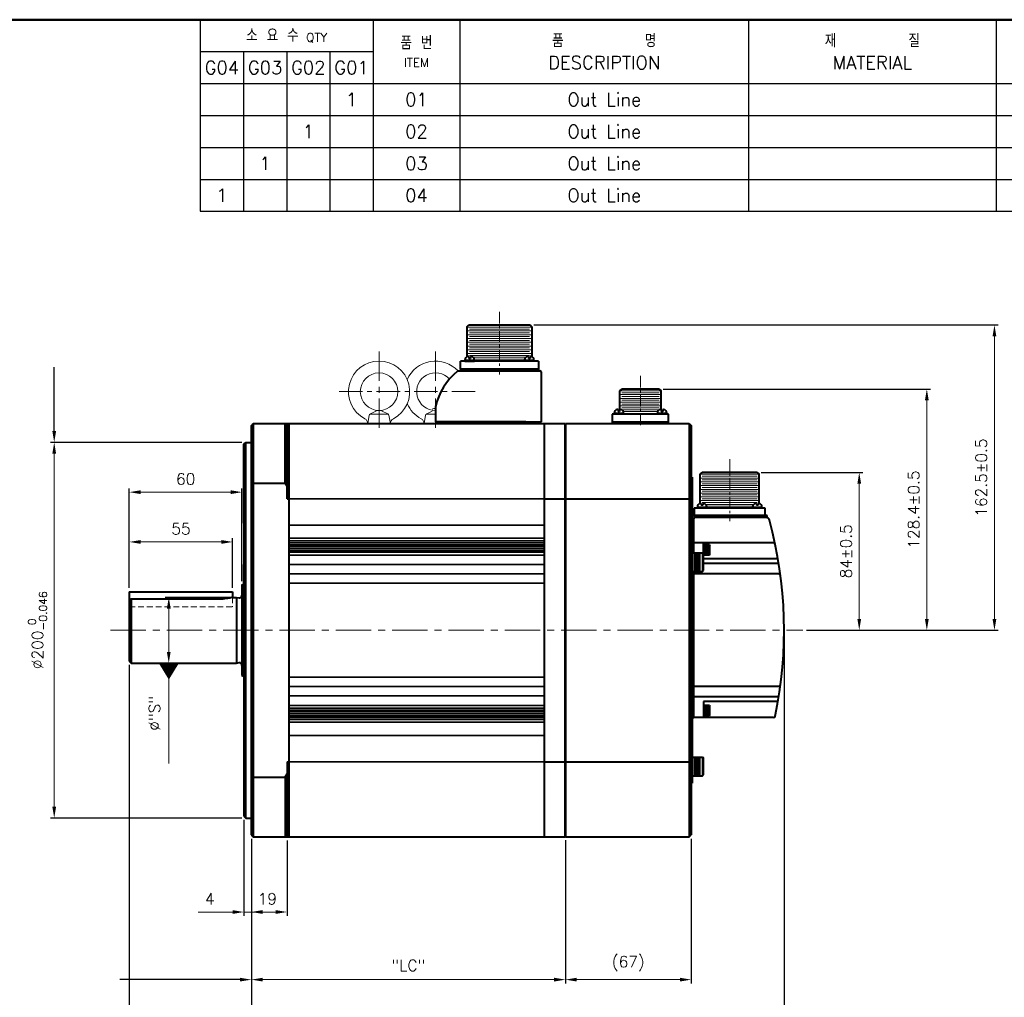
# Model space of a CAD drawing. Header units: inches. Extents: x 0 to 1188, y 0 to 840.
# Tile 3 of 4: x 397 to 921, y 320 to 840. Entities that reach past the tile are written whole.
import ezdxf
from ezdxf import colors
from ezdxf.entities.mleader import LeaderData, LeaderLine
from ezdxf.math import Vec2, Vec3

# ---------------------------------------------------------------- set-up
doc = ezdxf.new("R2010")
doc.units = ezdxf.units.IN
doc.header["$LTSCALE"] = 0.25
doc.linetypes.add('CENTER', pattern=[2, 1.25, -0.25, 0.25, -0.25])
doc.linetypes.add('HIDDEN', pattern=[0.375, 0.25, -0.125])
doc.layers.get('0').update_dxf_attribs({"lineweight": 35})
doc.styles.add('GSG1', font='romans.shx', dxfattribs={"bigfont": 'GSG1.shx'})
doc.dimstyles.new('도면 치수', dxfattribs={"dimscale": 0, "dimtxt": 6, "dimasz": 6, "dimexe": 2, "dimexo": 2, "dimgap": 4, "dimtad": 1, "dimdec": 8, "dimdsep": 46, "dimtxsty": 'GSG1', "dimcen": 0, "dimclrd": 3, "dimclre": 3, "dimclrt": 2, "dimadec": 5, "dimazin": 2, "dimtfac": 1, "dimtdec": 8, "dimtmove": 0, "dimatfit": 2, "dimfxl": 0, "dimtolj": 1, "dimtzin": 0, "dimlwd": 15, "dimarcsym": 0})

# ---------------------------------------------------------------- blocks, each defined once
blk = doc.blocks.new('*D2')
at = {"color": 3, "lineweight": -2, "ltscale": 0.5}
for p, q in [((516, 414), (516, 363)), ((520, 404), (520, 363))]:
    blk.add_line(p, q, dxfattribs=at)
at = {"color": 3, "lineweight": 15, "ltscale": 0.5}
for p, q in [((510, 365), (491.71, 365)), ((520, 365), (516, 365)), ((526, 365), (532, 365))]:
    blk.add_line(p, q, dxfattribs=at)
for points in [[(510, 366), (510, 364), (516, 365)], [(526, 366), (526, 364), (520, 365)]]:
    blk.add_solid(points, dxfattribs=at)
at = {"color": 2, "lineweight": 15, "ltscale": 0.5, "insert": (497.86, 372), "char_height": 6, "attachment_point": 5, "style": 'GSG1'}
blk.add_mtext('\\A1;4', dxfattribs=at)
blk = doc.blocks.new('*D3')
at = {"color": 3, "lineweight": -2, "ltscale": 0.5}
for p, q in [((520, 404), (520, 363)), ((539, 403), (539, 363))]:
    blk.add_line(p, q, dxfattribs=at)
at = {"color": 3, "lineweight": 15, "ltscale": 0.5}
blk.add_line((520, 365), (533, 365), dxfattribs=at)
blk.add_solid([(533, 366), (533, 364), (539, 365)], dxfattribs=at)
at = {"color": 2, "lineweight": 15, "ltscale": 0.5, "insert": (528.5, 372), "char_height": 6, "attachment_point": 5, "style": 'GSG1'}
blk.add_mtext('\\A1;19', dxfattribs=at)
blk = doc.blocks.new('_None')
blk = doc.blocks.new('*D4')
at = {"color": 3, "lineweight": -2, "ltscale": 0.5}
for p, q in [((520, 404), (520, 327)), ((687.2, 403.3), (687.2, 327))]:
    blk.add_line(p, q, dxfattribs=at)
at = {"color": 3, "lineweight": 15, "ltscale": 0.5}
blk.add_line((526, 329), (681.2, 329), dxfattribs=at)
for points in [[(526, 330), (526, 328), (520, 329)], [(681.2, 330), (681.2, 328), (687.2, 329)]]:
    blk.add_solid(points, dxfattribs=at)
at = {"color": 2, "lineweight": 15, "ltscale": 0.5, "insert": (603.6, 336.57), "char_height": 6, "attachment_point": 5, "style": 'GSG1'}
blk.add_mtext('\\A1;"LC"', dxfattribs=at)
blk = doc.blocks.new('*D5')
at = {"color": 3, "lineweight": -2, "ltscale": 0.5}
for p, q in [((803.7, 513), (803.7, 291)), ((520, 404), (520, 291))]:
    blk.add_line(p, q, dxfattribs=at)
at = {"color": 3, "lineweight": 15, "ltscale": 0.5}
blk.add_line((526, 293), (797.7, 293), dxfattribs=at)
for points in [[(526, 294), (526, 292), (520, 293)], [(797.7, 294), (797.7, 292), (803.7, 293)]]:
    blk.add_solid(points, dxfattribs=at)
at = {"color": 2, "lineweight": 15, "ltscale": 0.5, "insert": (661.85, 300.57), "char_height": 6, "attachment_point": 5, "style": 'GSG1'}
blk.add_mtext('\\A1;"LM"%%P0.5', dxfattribs=at)
blk = doc.blocks.new('*D6')
at = {"color": 3, "lineweight": -2, "ltscale": 0.5}
for p, q in [((803.7, 513), (803.7, 255)), ((455, 496.5), (455, 255))]:
    blk.add_line(p, q, dxfattribs=at)
at = {"color": 3, "lineweight": 15, "ltscale": 0.5}
blk.add_line((461, 257), (797.7, 257), dxfattribs=at)
for points in [[(461, 258), (461, 256), (455, 257)], [(797.7, 258), (797.7, 256), (803.7, 257)]]:
    blk.add_solid(points, dxfattribs=at)
at = {"color": 2, "lineweight": 15, "ltscale": 0.5, "insert": (629.35, 264.57), "char_height": 6, "attachment_point": 5, "style": 'GSG1'}
blk.add_mtext('\\A1;"L"%%P0.5', dxfattribs=at)
blk = doc.blocks.new('*D7')
at = {"color": 3, "lineweight": -2, "ltscale": 0.5}
for p, q in [((510, 532.5), (474, 532.5)), ((510, 497.5), (474, 497.5))]:
    blk.add_line(p, q, dxfattribs=at)
at = {"color": 3, "lineweight": 15, "ltscale": 0.5}
for p, q in [((476, 526.5), (476, 503.5)), ((476, 497.5), (476, 457.89))]:
    blk.add_line(p, q, dxfattribs=at)
for points in [[(475, 526.5), (477, 526.5), (476, 532.5)], [(475, 503.5), (477, 503.5), (476, 497.5)]]:
    blk.add_solid(points, dxfattribs=at)
at = {"color": 2, "lineweight": 15, "ltscale": 0.5, "insert": (468.43, 470.75), "char_height": 6, "attachment_point": 5, "rotation": 90, "style": 'GSG1'}
blk.add_mtext('\\A1;%%C"S"', dxfattribs=at)
blk = doc.blocks.new('*D8')
at = {"color": 3, "lineweight": -2, "ltscale": 0.5}
for p, q in [((515, 615), (413, 615)), ((515, 415), (413, 415))]:
    blk.add_line(p, q, dxfattribs=at)
at = {"color": 3, "lineweight": 15, "ltscale": 0.5}
blk.add_line((415, 609), (415, 421), dxfattribs=at)
for points in [[(414, 609), (416, 609), (415, 615)], [(414, 421), (416, 421), (415, 415)]]:
    blk.add_solid(points, dxfattribs=at)
at = {"color": 2, "lineweight": 15, "ltscale": 0.5, "insert": (406.1, 515), "char_height": 6, "attachment_point": 5, "rotation": 90, "style": 'GSG1'}
blk.add_mtext('\\A1;%%C200{\\H0.7x;\\S 0^ -0.046;}', dxfattribs=at)
blk = doc.blocks.new('*D9')
at = {"color": 3, "lineweight": -2, "ltscale": 0.5}
for p, q in [((455, 496.5), (455, 291)), ((520, 404), (520, 291))]:
    blk.add_line(p, q, dxfattribs=at)
at = {"color": 3, "lineweight": 15, "ltscale": 0.5}
blk.add_line((514, 293), (461, 293), dxfattribs=at)
for points in [[(461, 294), (461, 292), (455, 293)], [(514, 294), (514, 292), (520, 293)]]:
    blk.add_solid(points, dxfattribs=at)
at = {"color": 2, "lineweight": 15, "ltscale": 0.5, "insert": (487.5, 300), "char_height": 6, "attachment_point": 5, "style": 'GSG1'}
blk.add_mtext('\\A1;65', dxfattribs=at)
blk = doc.blocks.new('*D10')
at = {"color": 3, "lineweight": -2, "ltscale": 0.5}
for p, q in [((455, 537.5), (455, 564)), ((510, 537.5), (510, 564))]:
    blk.add_line(p, q, dxfattribs=at)
at = {"color": 3, "lineweight": 15, "ltscale": 0.5}
blk.add_line((461, 562), (504, 562), dxfattribs=at)
for points in [[(461, 563), (461, 561), (455, 562)], [(504, 563), (504, 561), (510, 562)]]:
    blk.add_solid(points, dxfattribs=at)
at = {"color": 2, "lineweight": 15, "ltscale": 0.5, "insert": (482.5, 569), "char_height": 6, "attachment_point": 5, "style": 'GSG1'}
blk.add_mtext('\\A1;55', dxfattribs=at)
blk = doc.blocks.new('*D11')
at = {"color": 3, "lineweight": -2, "ltscale": 0.5}
for p, q in [((455, 537.5), (455, 590.5)), ((515, 541.17), (515, 590.5))]:
    blk.add_line(p, q, dxfattribs=at)
at = {"color": 3, "lineweight": 15, "ltscale": 0.5}
blk.add_line((461, 588.5), (509, 588.5), dxfattribs=at)
for points in [[(461, 589.5), (461, 587.5), (455, 588.5)], [(509, 589.5), (509, 587.5), (515, 588.5)]]:
    blk.add_solid(points, dxfattribs=at)
at = {"color": 2, "lineweight": 15, "ltscale": 0.5, "insert": (485, 595.5), "char_height": 6, "attachment_point": 5, "style": 'GSG1'}
blk.add_mtext('\\A1;60', dxfattribs=at)
blk = doc.blocks.new('*D20')
at = {"color": 3, "lineweight": -2, "ltscale": 0.5}
for p, q in [((670.4, 677.5), (917.7, 677.5)), ((815.7, 515), (917.7, 515))]:
    blk.add_line(p, q, dxfattribs=at)
at = {"color": 3, "lineweight": 15, "ltscale": 0.5}
blk.add_line((915.7, 521), (915.7, 671.5), dxfattribs=at)
for points in [[(914.7, 671.5), (916.7, 671.5), (915.7, 677.5)], [(914.7, 521), (916.7, 521), (915.7, 515)]]:
    blk.add_solid(points, dxfattribs=at)
at = {"color": 2, "lineweight": 15, "ltscale": 0.5, "insert": (908.7, 596.25), "char_height": 6, "attachment_point": 5, "rotation": 90, "style": 'GSG1'}
blk.add_mtext('\\A1;162.5%%P0.5', dxfattribs=at)
blk = doc.blocks.new('*D21')
at = {"color": 3, "lineweight": -2, "ltscale": 0.5}
for p, q in [((791.4, 599), (845.7, 599)), ((815.7, 515), (845.7, 515))]:
    blk.add_line(p, q, dxfattribs=at)
at = {"color": 3, "lineweight": 15, "ltscale": 0.5}
blk.add_line((843.7, 521), (843.7, 593), dxfattribs=at)
for points in [[(842.7, 593), (844.7, 593), (843.7, 599)], [(842.7, 521), (844.7, 521), (843.7, 515)]]:
    blk.add_solid(points, dxfattribs=at)
at = {"color": 2, "lineweight": 15, "ltscale": 0.5, "insert": (836.7, 557), "char_height": 6, "attachment_point": 5, "rotation": 90, "style": 'GSG1'}
blk.add_mtext('\\A1;84%%P0.5', dxfattribs=at)
blk = doc.blocks.new('*D22')
at = {"color": 3, "lineweight": -2, "ltscale": 0.5}
for p, q in [((739.2, 643.4), (881.7, 643.4)), ((815.7, 515), (881.7, 515))]:
    blk.add_line(p, q, dxfattribs=at)
at = {"color": 3, "lineweight": 15, "ltscale": 0.5}
blk.add_line((879.7, 637.4), (879.7, 521), dxfattribs=at)
for points in [[(878.7, 637.4), (880.7, 637.4), (879.7, 643.4)], [(878.7, 521), (880.7, 521), (879.7, 515)]]:
    blk.add_solid(points, dxfattribs=at)
at = {"color": 2, "lineweight": 15, "ltscale": 0.5, "insert": (872.7, 579.2), "char_height": 6, "attachment_point": 5, "rotation": 90, "style": 'GSG1'}
blk.add_mtext('\\A1;128.4%%P0.5', dxfattribs=at)
blk = doc.blocks.new('*D23')
at = {"color": 3, "lineweight": -2, "ltscale": 0.5}
for p, q in [((754.2, 404), (754.2, 327)), ((687.2, 403), (687.2, 327))]:
    blk.add_line(p, q, dxfattribs=at)
at = {"color": 3, "lineweight": 15, "ltscale": 0.5}
blk.add_line((693.2, 329), (748.2, 329), dxfattribs=at)
for points in [[(693.2, 330), (693.2, 328), (687.2, 329)], [(748.2, 330), (748.2, 328), (754.2, 329)]]:
    blk.add_solid(points, dxfattribs=at)
at = {"color": 2, "lineweight": 15, "ltscale": 0.5, "insert": (720.7, 337.57), "char_height": 6, "attachment_point": 5, "style": 'GSG1'}
blk.add_mtext('\\A1;(67)', dxfattribs=at)

msp = doc.modelspace()

# ---------------------------------------------------------------- linework, layer by layer
at = {"color": 0, "lineweight": -3}
for p, q in [((492.79999738, 839.9999995), (492.79999738, 737.9999995)), ((584.79999738, 839.9999995), (584.79999738, 737.9999995)), ((630.99999738, 839.9999995), (630.99999738, 737.9999995)), ((916.59999738, 839.9999995), (916.59999738, 737.9999995)), ((492.79999738, 822.9999995), (584.79999738, 822.9999995)), ((515.79999738, 822.9999995), (515.79999738, 737.9999995)), ((538.79999738, 822.9999995), (538.79999738, 737.9999995)), ((561.79999738, 822.9999995), (561.79999738, 737.9999995)), ((492.79999738, 805.9999995), (1187.99999738, 805.9999995)), ((492.79999738, 788.9999995), (1187.99999738, 788.9999995)), ((492.79999738, 771.9999995), (1187.99999738, 771.9999995)), ((492.79999738, 754.9999995), (1187.99999738, 754.9999995)), ((492.79999738, 737.9999995), (1187.99999738, 737.9999995))]:
    msp.add_line(p, q, dxfattribs=at)
at = {"lineweight": -3}
msp.add_line((784.79999738, 839.9999995), (784.79999738, 737.9999995), dxfattribs=at)
at = {"color": 3, "linetype": 'CENTER', "lineweight": 15, "ltscale": 20}
for p, q in [((652.09999738, 684.4999995), (652.09999738, 651.1999995)), ((727.19999738, 650.3999995), (727.19999738, 622.9999995)), ((774.69999738, 605.9999995), (774.69999738, 572.9999995))]:
    msp.add_line(p, q, dxfattribs=at)
at = {"lineweight": 40}
for p, q in [((634.79999738, 676.4999995), (635.79999738, 677.4999995)), ((634.79999738, 676.4999995), (634.79999738, 660.50956613)), ((635.79999738, 677.4999995), (668.39999738, 677.4999995)), ((668.39999738, 677.4999995), (669.39999738, 676.4999995)), ((669.39999738, 676.4999995), (669.39999738, 660.50956613)), ((631.34999738, 653.9999995), (631.34999738, 658.1999995)), ((672.84999738, 658.1999995), (631.34999738, 658.1999995)), ((633.59999738, 658.1999995), (638.79999738, 658.1999995)), ((672.84999738, 658.1999995), (672.84999738, 653.9999995)), ((630.04052322, 652.9999995), (673.84999738, 652.9999995)), ((672.84999738, 653.9999995), (631.34999738, 653.9999995)), ((631.34999738, 653.9999995), (631.34999738, 652.9999995)), ((672.84999738, 653.9999995), (672.84999738, 652.9999995)), ((674.34999738, 652.4999995), (674.34999738, 625.9999995)), ((618.04999738, 634.0123587), (618.04999738, 625.9999995)), ((742.19999738, 629.9999995), (712.19999738, 629.9999995)), ((712.19999738, 629.9999995), (712.19999738, 624.9999995)), ((742.19999738, 624.9999995), (742.19999738, 629.9999995)), ((519.99999738, 623.9999995), (520.99999738, 624.9999995)), ((519.99999738, 405.9999995), (519.99999738, 623.9999995)), ((520.99999738, 624.9999995), (539.99999738, 624.9999995)), ((520.99999738, 624.9999995), (520.99999738, 404.9999995)), ((537.99999738, 593.26237871), (537.99999738, 624.9999995)), ((538.99999738, 584.9999995), (538.99999738, 624.9999995)), ((539.99999738, 624.9999995), (675.99999738, 624.9999995)), ((539.99999738, 624.9999995), (539.99999738, 404.9999995)), ((618.04999738, 625.9999995), (674.34999738, 625.9999995)), ((666.22499738, 625.9999995), (618.24999738, 625.9999995)), ((618.24999738, 625.9999995), (618.24999738, 624.9999995)), ((618.24999738, 624.9999995), (674.14999738, 624.9999995)), ((666.22499738, 625.9999995), (674.14999738, 625.9999995)), ((674.14999738, 624.9999995), (674.14999738, 625.9999995)), ((675.99999738, 624.9999995), (675.99999738, 404.9999995)), ((675.99999738, 624.9999995), (686.89999738, 624.9999995)), ((686.89999738, 624.9999995), (687.19999738, 624.6999995)), ((686.89999738, 624.9999995), (686.89999738, 404.9999995)), ((687.19999738, 624.9999995), (687.19999738, 404.9999995)), ((687.19999738, 624.9999995), (753.19999738, 624.9999995)), ((712.19999738, 625.9999995), (742.19999738, 625.9999995)), ((712.19999738, 624.9999995), (742.19999738, 624.9999995)), ((753.19999738, 624.9999995), (754.19999738, 623.9999995)), ((753.19999738, 624.9999995), (753.19999738, 404.9999995)), ((754.19999738, 623.9999995), (754.19999738, 405.9999995)), ((515.99999738, 613.9999995), (516.99999738, 614.9999995)), ((515.99999738, 571.9999995), (515.99999738, 613.9999995)), ((516.99999738, 614.9999995), (519.99999738, 614.9999995)), ((516.99999738, 414.9999995), (516.99999738, 614.9999995)), ((520.99999738, 593.26237871), (537.99999738, 593.26237871)), ((537.99999738, 593.26237871), (538.99999738, 591.52450574)), ((754.69999738, 596.4999995), (754.19999738, 596.4999995)), ((754.69999738, 596.4999995), (754.69999738, 433.4999995)), ((538.99999738, 584.9999995), (539.99999738, 584.9999995)), ((675.99999738, 584.9999995), (686.89999738, 584.9999995)), ((687.19999738, 584.9999995), (753.19999738, 584.9999995)), ((793.64999738, 579.9999995), (755.74999738, 579.9999995)), ((755.74999738, 579.9999995), (755.74999738, 575.9999995)), ((793.64999738, 575.9999995), (793.64999738, 579.9999995)), ((515.99999738, 572.4999995), (515.99999738, 415.9999995)), ((754.69999738, 574.9999995), (754.69999738, 468.5999995)), ((794.59999738, 575.9999995), (755.69999738, 575.9999995)), ((794.02533263, 574.9999995), (755.69999738, 574.9999995)), ((755.69999738, 556.2499995), (755.69999738, 574.9999995)), ((755.69999738, 556.2499995), (755.69999738, 574.4999995)), ((755.74999738, 575.9999995), (793.64999738, 575.9999995)), ((794.59999738, 574.9999995), (756.19999738, 574.9999995)), ((794.59999738, 574.9999995), (794.59999738, 575.9999995)), ((754.69999738, 561.4999995), (755.69999738, 561.4999995)), ((798.03022785, 561.4999995), (755.69999738, 561.4999995)), ((760.69999738, 552.9999995), (760.69999738, 561.4999995)), ((754.69999738, 546.2499995), (754.69999738, 556.2499995)), ((754.69999738, 556.2499995), (760.19999738, 556.2499995)), ((760.19999738, 556.2499995), (760.19999738, 546.2499995)), ((760.19999738, 556.2499995), (760.69999738, 555.7499995)), ((760.69999738, 560.4999995), (760.69999738, 554.9999995)), ((755.69999738, 555.2499995), (759.19999738, 555.2499995)), ((755.69999738, 554.7499995), (759.19999738, 554.7499995)), ((755.69999738, 554.2499995), (759.19999738, 554.2499995)), ((755.69999738, 554.2499995), (759.19999738, 554.2499995)), ((755.69999738, 553.7499995), (759.19999738, 553.7499995)), ((755.69999738, 553.2499995), (759.19999738, 553.2499995)), ((755.69999738, 552.7499995), (759.19999738, 552.7499995)), ((755.69999738, 552.2499995), (759.19999738, 552.2499995)), ((755.69999738, 551.7499995), (759.19999738, 551.7499995)), ((755.69999738, 551.2499995), (759.19999738, 551.2499995)), ((755.69999738, 551.2499995), (759.19999738, 551.2499995)), ((755.69999738, 550.7499995), (759.19999738, 550.7499995)), ((760.69999738, 546.7499995), (760.69999738, 555.7499995)), ((799.62306091, 552.9999995), (760.69999738, 552.9999995)), ((515.99999738, 539.53602926), (515.99999738, 549.9999995)), ((754.69999738, 546.2499995), (760.19999738, 546.2499995)), ((755.69999738, 550.2499995), (759.19999738, 550.2499995)), ((755.69999738, 549.7499995), (759.19999738, 549.7499995)), ((755.69999738, 549.2499995), (759.19999738, 549.2499995)), ((755.69999738, 548.7499995), (759.19999738, 548.7499995)), ((755.69999738, 548.2499995), (759.19999738, 548.2499995)), ((755.69999738, 547.7499995), (759.19999738, 547.7499995)), ((755.69999738, 547.2499995), (759.19999738, 547.2499995)), ((755.69999738, 475.4999995), (755.69999738, 546.2499995)), ((755.69999738, 468.4999995), (755.69999738, 546.2499995)), ((760.19999738, 546.2499995), (760.69999738, 546.7499995)), ((800.87729145, 550.52815734), (760.69999738, 550.52815734)), ((754.69999738, 545.0999995), (755.69999738, 545.0999995)), ((800.81483254, 544.9999995), (755.69999738, 544.9999995)), ((454.99999738, 535.4999995), (509.99999738, 535.4999995)), ((454.99999738, 535.4999995), (454.99999738, 498.4999995)), ((509.99999738, 535.4999995), (509.99999738, 532.4999995)), ((514.99999738, 539.17205903), (515.99999738, 539.53602926)), ((514.99999738, 539.17205903), (514.99999738, 490.82793996)), ((454.99999738, 530.77050942), (455.99999738, 531.77050942)), ((455.99999738, 531.77050942), (455.99999738, 497.4999995)), ((455.99999738, 531.77050942), (504.99999656, 531.77050942)), ((509.99999738, 532.4999995), (511.99999738, 532.4999995)), ((511.99999738, 532.4999995), (511.99999738, 497.4999995)), ((511.99999738, 532.4999995), (513.54336358, 532.1999995)), ((454.99999738, 498.4999995), (455.99999738, 497.4999995)), ((455.99999738, 497.4999995), (511.99999738, 497.4999995)), ((511.99999738, 497.4999995), (513.54336358, 497.7999995)), ((514.99999738, 490.82793996), (515.99999738, 490.46396973)), ((754.69999738, 485.0999995), (755.69999738, 485.0999995)), ((800.81483254, 484.9999995), (755.69999738, 484.9999995)), ((800.87729145, 479.47184165), (755.69999738, 479.47184165)), ((799.62306091, 476.9999995), (760.69999738, 476.9999995)), ((760.69999738, 476.9999995), (760.69999738, 468.4999995)), ((754.69999738, 468.5999995), (755.69999738, 468.5999995)), ((798.03022785, 468.4999995), (755.69999738, 468.4999995)), ((754.69999738, 437.4999995), (754.69999738, 447.4999995)), ((754.69999738, 447.4999995), (760.19999738, 447.4999995)), ((755.69999738, 446.4999995), (759.19999738, 446.4999995)), ((755.69999738, 445.9999995), (759.19999738, 445.9999995)), ((760.19999738, 447.4999995), (760.19999738, 437.4999995)), ((760.19999738, 447.4999995), (760.69999738, 446.9999995)), ((760.69999738, 437.9999995), (760.69999738, 446.9999995)), ((538.99999738, 444.9999995), (538.99999738, 404.9999995)), ((538.99999738, 444.9999995), (539.99999738, 444.9999995)), ((675.99999738, 444.9999995), (686.89999738, 444.9999995)), ((687.19999738, 444.9999995), (753.19999738, 444.9999995)), ((755.69999738, 445.4999995), (759.19999738, 445.4999995)), ((755.69999738, 445.4999995), (759.19999738, 445.4999995)), ((755.69999738, 444.9999995), (759.19999738, 444.9999995)), ((755.69999738, 444.4999995), (759.19999738, 444.4999995)), ((755.69999738, 443.9999995), (759.19999738, 443.9999995)), ((755.69999738, 443.4999995), (759.19999738, 443.4999995)), ((755.69999738, 442.9999995), (759.19999738, 442.9999995)), ((755.69999738, 442.4999995), (759.19999738, 442.4999995)), ((755.69999738, 442.4999995), (759.19999738, 442.4999995)), ((755.69999738, 441.9999995), (759.19999738, 441.9999995)), ((755.69999738, 441.4999995), (759.19999738, 441.4999995)), ((755.69999738, 440.9999995), (759.19999738, 440.9999995)), ((755.69999738, 440.4999995), (759.19999738, 440.4999995)), ((520.99999738, 436.73762028), (537.99999738, 436.73762028)), ((537.99999738, 436.73762028), (538.99999738, 438.47549325)), ((537.99999738, 436.73762028), (537.99999738, 404.9999995)), ((754.69999738, 437.4999995), (760.19999738, 437.4999995)), ((755.69999738, 439.9999995), (759.19999738, 439.9999995)), ((755.69999738, 439.4999995), (759.19999738, 439.4999995)), ((755.69999738, 438.9999995), (759.19999738, 438.9999995)), ((755.69999738, 438.4999995), (759.19999738, 438.4999995)), ((760.19999738, 437.4999995), (760.69999738, 437.9999995)), ((754.69999738, 433.4999995), (754.19999738, 433.4999995)), ((515.99999738, 415.9999995), (516.99999738, 414.9999995)), ((516.99999738, 414.9999995), (519.99999738, 414.9999995)), ((519.99999738, 405.9999995), (520.99999738, 404.9999995)), ((520.99999738, 404.9999995), (539.99999738, 404.9999995)), ((539.99999738, 404.9999995), (675.99999738, 404.9999995)), ((675.99999738, 404.9999995), (686.89999738, 404.9999995)), ((686.89999738, 404.9999995), (687.19999738, 405.2999995)), ((687.19999738, 404.9999995), (753.19999738, 404.9999995)), ((753.19999738, 404.9999995), (754.19999738, 405.9999995))]:
    msp.add_line(p, q, dxfattribs=at)
at = {"lineweight": 15}
for p, q in [((634.79999738, 676.2999995), (669.39999738, 676.2999995)), ((634.79999738, 674.2999995), (669.39999738, 674.2999995)), ((634.79999738, 672.2999995), (669.39999738, 672.2999995)), ((636.09999738, 675.2999995), (668.09999738, 675.2999995)), ((636.09999738, 673.2999995), (668.09999738, 673.2999995)), ((636.09999738, 671.2999995), (668.09999738, 671.2999995)), ((634.79999738, 670.2999995), (669.39999738, 670.2999995)), ((634.79999738, 668.2999995), (669.39999738, 668.2999995)), ((634.79999738, 666.2999995), (669.39999738, 666.2999995)), ((636.09999738, 669.2999995), (668.09999738, 669.2999995)), ((636.09999738, 667.2999995), (668.09999738, 667.2999995)), ((634.79999738, 664.2999995), (669.39999738, 664.2999995)), ((634.79999738, 662.2999995), (669.39999738, 662.2999995)), ((636.09999738, 665.2999995), (668.09999738, 665.2999995)), ((636.09999738, 663.2999995), (668.09999738, 663.2999995)), ((636.09999738, 661.2999995), (668.09999738, 661.2999995)), ((637.92551992, 660.2999995), (666.27447484, 660.2999995)), ((638.61054544, 659.2999995), (665.58944931, 659.2999995))]:
    msp.add_line(p, q, dxfattribs=at)
at = {"color": 3, "linetype": 'CENTER', "lineweight": 15, "ltscale": 50}
for p, q in [((587.99999738, 663.2999995), (587.99999738, 620.6999995)), ((617.99999738, 663.2999995), (617.99999738, 620.6999995))]:
    msp.add_line(p, q, dxfattribs=at)
at = {"color": 0, "lineweight": 40}
for p, q in [((635.79999738, 660.6999995), (635.35122822, 660.6999995)), ((635.79999738, 660.6999995), (635.79999738, 659.6999995)), ((636.59999738, 660.6999995), (636.59999738, 659.6999995)), ((637.04876653, 660.6999995), (636.59999738, 660.6999995)), ((667.59999738, 660.6999995), (667.15122822, 660.6999995)), ((667.59999738, 660.6999995), (667.59999738, 659.6999995)), ((668.39999738, 660.6999995), (668.39999738, 659.6999995)), ((668.84876653, 660.6999995), (668.39999738, 660.6999995)), ((633.59999738, 658.6999995), (638.79999738, 658.6999995)), ((633.59999738, 658.6999995), (633.59999738, 658.1999995)), ((636.59999738, 659.6999995), (635.79999738, 659.6999995)), ((638.79999738, 658.6999995), (638.79999738, 658.1999995)), ((665.39999738, 658.6999995), (670.59999738, 658.6999995)), ((665.39999738, 658.6999995), (665.39999738, 658.1999995)), ((668.39999738, 659.6999995), (667.59999738, 659.6999995)), ((670.59999738, 658.6999995), (670.59999738, 658.1999995)), ((713.09999738, 630.4999995), (718.29999738, 630.4999995)), ((736.09999738, 630.4999995), (741.29999738, 630.4999995)), ((712.19999738, 625.9999995), (742.19999738, 625.9999995)), ((757.39999738, 580.4999995), (762.59999738, 580.4999995)), ((786.79999738, 580.4999995), (791.99999738, 580.4999995)), ((755.64999738, 575.9999995), (793.74999738, 575.9999995)), ((763.99999738, 560.4999995), (760.69999738, 560.4999995)), ((761.19999738, 554.9999995), (761.19999738, 560.4999995)), ((763.49999738, 559.4999995), (761.69999738, 559.4999995)), ((763.49999738, 558.9999995), (761.69999738, 558.9999995)), ((763.49999738, 558.4999995), (761.69999738, 558.4999995)), ((763.49999738, 557.9999995), (761.69999738, 557.9999995)), ((763.49999738, 557.4999995), (761.69999738, 557.4999995)), ((763.49999738, 556.9999995), (761.69999738, 556.9999995)), ((763.49999738, 556.4999995), (761.69999738, 556.4999995)), ((763.49999738, 555.9999995), (761.69999738, 555.9999995)), ((763.99999738, 560.4999995), (764.19999738, 560.15358933)), ((763.99999738, 554.9999995), (763.99999738, 560.4999995)), ((764.19999738, 555.34640966), (764.19999738, 560.15358933)), ((763.99999738, 554.9999995), (760.69999738, 554.9999995)), ((763.99999738, 554.9999995), (764.19999738, 555.34640966)), ((763.99999738, 474.9999995), (760.69999738, 474.9999995)), ((761.19999738, 469.4999995), (761.19999738, 474.9999995)), ((763.49999738, 473.9999995), (761.69999738, 473.9999995)), ((763.49999738, 473.4999995), (761.69999738, 473.4999995)), ((763.49999738, 472.9999995), (761.69999738, 472.9999995)), ((763.49999738, 472.4999995), (761.69999738, 472.4999995)), ((763.49999738, 471.9999995), (761.69999738, 471.9999995)), ((763.99999738, 474.9999995), (764.19999738, 474.65358933)), ((763.99999738, 469.4999995), (763.99999738, 474.9999995)), ((764.19999738, 469.84640966), (764.19999738, 474.65358933)), ((763.99999738, 469.4999995), (760.69999738, 469.4999995)), ((763.49999738, 471.4999995), (761.69999738, 471.4999995)), ((763.49999738, 470.9999995), (761.69999738, 470.9999995)), ((763.49999738, 470.4999995), (761.69999738, 470.4999995)), ((763.99999738, 469.4999995), (764.19999738, 469.84640966))]:
    msp.add_line(p, q, dxfattribs=at)
at = {"color": 3, "linetype": 'CENTER', "lineweight": 15, "ltscale": 40}
msp.add_line((566.69999738, 641.9999995), (639.29999738, 641.9999995), dxfattribs=at)
at = {"lineweight": 40, "ltscale": 0.5}
for p, q in [((716.19999738, 642.3999995), (717.19999738, 643.3999995)), ((716.19999738, 632.4999995), (716.19999738, 642.3999995)), ((737.19999738, 643.3999995), (717.19999738, 643.3999995)), ((737.19999738, 643.3999995), (738.19999738, 642.3999995)), ((738.19999738, 632.4999995), (738.19999738, 642.3999995)), ((758.99999738, 597.9999995), (759.99999738, 598.9999995)), ((758.99999738, 582.46509142), (758.99999738, 597.9999995)), ((789.39999738, 598.9999995), (759.99999738, 598.9999995)), ((789.39999738, 598.9999995), (790.39999738, 597.9999995)), ((790.39999738, 582.46509142), (790.39999738, 597.9999995)), ((760.69999738, 474.9999995), (760.69999738, 469.4999995))]:
    msp.add_line(p, q, dxfattribs=at)
at = {"lineweight": 15, "ltscale": 0.5}
for p, q in [((716.19999738, 642.3999995), (738.19999738, 642.3999995)), ((716.19999738, 640.3999995), (738.19999738, 640.3999995)), ((737.19999738, 641.3999995), (717.19999738, 641.3999995)), ((716.19999738, 638.3999995), (738.19999738, 638.3999995)), ((716.19999738, 636.3999995), (738.19999738, 636.3999995)), ((737.19999738, 639.3999995), (717.19999738, 639.3999995)), ((737.19999738, 637.3999995), (717.19999738, 637.3999995)), ((737.19999738, 635.3999995), (717.19999738, 635.3999995)), ((716.19999738, 634.3999995), (738.19999738, 634.3999995)), ((716.89873447, 632.3999995), (737.50126028, 632.3999995)), ((737.19999738, 633.3999995), (717.19999738, 633.3999995)), ((736.40832366, 631.3999995), (717.99167109, 631.3999995)), ((758.99999738, 597.9999995), (790.39999738, 597.9999995)), ((758.99999738, 595.9999995), (790.39999738, 595.9999995)), ((758.99999738, 593.9999995), (790.39999738, 593.9999995)), ((789.39999738, 596.9999995), (759.99999738, 596.9999995)), ((789.39999738, 594.9999995), (759.99999738, 594.9999995)), ((789.39999738, 592.9999995), (759.99999738, 592.9999995)), ((758.99999738, 591.9999995), (790.39999738, 591.9999995)), ((758.99999738, 589.9999995), (790.39999738, 589.9999995)), ((758.99999738, 587.9999995), (790.39999738, 587.9999995)), ((789.39999738, 590.9999995), (759.99999738, 590.9999995)), ((789.39999738, 588.9999995), (759.99999738, 588.9999995)), ((758.99999738, 585.9999995), (790.39999738, 585.9999995)), ((758.99999738, 583.9999995), (790.39999738, 583.9999995)), ((789.39999738, 586.9999995), (759.99999738, 586.9999995)), ((789.39999738, 584.9999995), (759.99999738, 584.9999995)), ((789.39999738, 582.9999995), (759.99999738, 582.9999995)), ((761.84296554, 581.9999995), (787.55702922, 581.9999995)), ((786.96153096, 580.9999995), (762.4384638, 580.9999995))]:
    msp.add_line(p, q, dxfattribs=at)
at = {"color": 7, "lineweight": 15, "ltscale": 40}
for p, q in [((581.99910717, 624.9999995), (582.79120843, 629.49222896)), ((583.04412238, 629.9999995), (592.95587237, 629.9999995)), ((583.34631812, 630.22155341), (586.2812051, 631.61817966)), ((589.71878965, 631.61817966), (592.65367664, 630.22155341)), ((594.00088758, 624.9999995), (593.20878632, 629.49222896)), ((611.99910717, 624.9999995), (612.79120843, 629.49222896)), ((613.04412238, 629.9999995), (618.04999738, 629.9999995)), ((613.34631812, 630.22155341), (616.2812051, 631.61817966))]:
    msp.add_line(p, q, dxfattribs=at)
at = {"color": 0, "linetype": 'Continuous', "lineweight": 40}
for p, q in [((713.09999738, 630.4999995), (713.09999738, 629.9999995)), ((715.29999738, 632.4999995), (714.85122822, 632.4999995)), ((715.29999738, 632.4999995), (715.29999738, 631.4999995)), ((716.09999738, 631.4999995), (715.29999738, 631.4999995)), ((716.09999738, 632.4999995), (716.09999738, 631.4999995)), ((716.54876653, 632.4999995), (716.09999738, 632.4999995)), ((718.29999738, 630.4999995), (718.29999738, 629.9999995)), ((736.09999738, 630.4999995), (736.09999738, 629.9999995)), ((738.29999738, 632.4999995), (737.85122822, 632.4999995)), ((738.29999738, 632.4999995), (738.29999738, 631.4999995)), ((739.09999738, 631.4999995), (738.29999738, 631.4999995)), ((739.09999738, 632.4999995), (739.09999738, 631.4999995)), ((739.54876653, 632.4999995), (739.09999738, 632.4999995)), ((741.29999738, 630.4999995), (741.29999738, 629.9999995)), ((759.59999738, 582.4999995), (759.15122822, 582.4999995)), ((759.59999738, 582.4999995), (759.59999738, 581.4999995)), ((760.39999738, 582.4999995), (760.39999738, 581.4999995)), ((760.84876653, 582.4999995), (760.39999738, 582.4999995)), ((788.99999738, 582.4999995), (788.55122822, 582.4999995)), ((788.99999738, 582.4999995), (788.99999738, 581.4999995)), ((789.79999738, 582.4999995), (789.79999738, 581.4999995)), ((790.24876653, 582.4999995), (789.79999738, 582.4999995)), ((757.39999738, 580.4999995), (757.39999738, 579.9999995)), ((760.39999738, 581.4999995), (759.59999738, 581.4999995)), ((762.59999738, 580.4999995), (762.59999738, 579.9999995)), ((786.79999738, 580.4999995), (786.79999738, 579.9999995)), ((789.79999738, 581.4999995), (788.99999738, 581.4999995)), ((791.99999738, 580.4999995), (791.99999738, 579.9999995))]:
    msp.add_line(p, q, dxfattribs=at)
for p, q in [((539.99999738, 584.9999995), (675.99999738, 584.9999995)), ((539.99999738, 570.9999995), (675.99999738, 570.9999995)), ((539.99999738, 563.9999995), (675.99999738, 563.9999995)), ((539.99999738, 562.4999995), (675.99999738, 562.4999995)), ((539.99999738, 561.4999995), (675.99999738, 561.4999995)), ((539.99999738, 560.4999995), (675.99999738, 560.4999995)), ((539.99999738, 559.4999995), (675.99999738, 559.4999995)), ((539.99999738, 558.4999995), (675.99999738, 558.4999995)), ((539.99999738, 557.4999995), (675.99999738, 557.4999995)), ((539.99999738, 556.4999995), (675.99999738, 556.4999995)), ((539.99999738, 554.9999995), (675.99999738, 554.9999995)), ((539.99999738, 549.9999995), (675.99999738, 549.9999995)), ((539.99999738, 544.9999995), (675.99999738, 544.9999995)), ((539.99999738, 539.9999995), (675.99999738, 539.9999995)), ((539.99999738, 489.9999995), (675.99999738, 489.9999995)), ((539.99999738, 484.9999995), (675.99999738, 484.9999995)), ((539.99999738, 479.9999995), (675.99999738, 479.9999995)), ((539.99999738, 474.9999995), (675.99999738, 474.9999995)), ((539.99999738, 473.4999995), (675.99999738, 473.4999995)), ((539.99999738, 472.4999995), (675.99999738, 472.4999995)), ((539.99999738, 471.4999995), (675.99999738, 471.4999995)), ((539.99999738, 470.4999995), (675.99999738, 470.4999995)), ((539.99999738, 469.4999995), (675.99999738, 469.4999995)), ((539.99999738, 468.4999995), (675.99999738, 468.4999995)), ((539.99999738, 467.4999995), (675.99999738, 467.4999995)), ((539.99999738, 465.9999995), (675.99999738, 465.9999995)), ((539.99999738, 458.9999995), (675.99999738, 458.9999995)), ((539.99999738, 444.9999995), (675.99999738, 444.9999995))]:
    msp.add_line(p, q)
at = {"color": 4, "linetype": 'HIDDEN', "lineweight": 15, "ltscale": 50}
for p in [(509.99999738, 532.4999995), (454.99999738, 527.4999995)]:
    msp.add_line(p, (509.99999738, 527.4999995), dxfattribs=at)
at = {"color": 3, "linetype": 'CENTER', "lineweight": 15, "ltscale": 60}
msp.add_line((444.99999738, 514.9999995), (813.69999738, 514.9999995), dxfattribs=at)
at = {"color": 1, "linetype": 'Continuous', "lineweight": 15}
for p, q in [((471.00418291, 497.4999995), (475.99999738, 489.34933299)), ((471.00418291, 497.4999995), (480.99581185, 497.4999995)), ((471.06989905, 497.39278367), (477.1831072, 491.27957553)), ((471.37516218, 497.4999995), (477.33985396, 491.53530772)), ((471.72307337, 496.3271304), (477.02636043, 491.02384333)), ((471.78764114, 497.4999995), (477.49660072, 491.79103991)), ((472.20012009, 497.4999995), (477.65334749, 492.0467721)), ((472.37624769, 495.26147712), (476.86961367, 490.76811114)), ((472.61259905, 497.4999995), (477.81009425, 492.3025043)), ((473.02507801, 497.4999995), (477.96684101, 492.55823649)), ((473.02942201, 494.19582384), (476.71286691, 490.51237895)), ((473.43755696, 497.4999995), (478.12358777, 492.81396868)), ((473.68259633, 493.13017057), (476.55612015, 490.25664675)), ((473.85003592, 497.4999995), (478.28033454, 493.06970088)), ((474.26251487, 497.4999995), (478.4370813, 493.32543307)), ((474.67499383, 497.4999995), (478.59382806, 493.58116526)), ((475.08747278, 497.4999995), (478.75057483, 493.83689745)), ((475.49995174, 497.4999995), (478.90732159, 494.09262965)), ((475.9124307, 497.4999995), (479.06406835, 494.34836184)), ((480.99581185, 497.4999995), (475.99999738, 489.34933299)), ((476.32490965, 497.4999995), (479.22081511, 494.60409403)), ((476.73738861, 497.4999995), (479.37756188, 494.85982623)), ((477.14986756, 497.4999995), (479.53430864, 495.11555842)), ((477.56234652, 497.4999995), (479.6910554, 495.37129061)), ((477.97482547, 497.4999995), (479.84780217, 495.6270228)), ((478.38730443, 497.4999995), (480.00454893, 495.882755)), ((478.79978339, 497.4999995), (480.16129569, 496.13848719)), ((479.21226234, 497.4999995), (480.31804245, 496.39421938)), ((479.6247413, 497.4999995), (480.47478922, 496.64995158)), ((480.03722025, 497.4999995), (480.63153598, 496.90568377)), ((480.44969921, 497.4999995), (480.78828274, 497.16141596)), ((480.86217816, 497.4999995), (480.94502951, 497.41714815)), ((474.33577065, 492.06451729), (476.39937338, 490.00091456)), ((474.98894497, 490.99886402), (476.24262662, 489.74518237)), ((475.64211929, 489.93321074), (476.08587986, 489.48945017))]:
    msp.add_line(p, q, dxfattribs=at)
at = {"color": 3, "lineweight": 15, "ltscale": 0.5}
msp.add_line((475.99999738, 497.4999995), (475.99999738, 443.9999995), dxfattribs=at)
at = {"color": 1, "lineweight": 50}
msp.add_lwpolyline([(-0.00000262, -0.0000005), (1187.99999738, -0.0000005), (1187.99999738, 839.9999995), (-0.00000262, 839.9999995)], close=True, dxfattribs=at)
at = {"color": 7, "lineweight": 15, "ltscale": 40}
msp.add_circle((587.99999738, 641.9999995), 10, dxfattribs=at)
at = {"color": 0, "lineweight": 40}
for centre, start, end in [((635.73239076, 658.703665), 100.8094531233, 180.1033351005), ((636.66760399, 658.703665), 359.8966648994, 79.1905468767), ((667.53239076, 658.703665), 100.8094531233, 180.1033351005), ((668.46760399, 658.703665), 359.8966648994, 79.1905468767), ((715.23239076, 630.503665), 100.8094531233, 180.1033351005), ((716.16760399, 630.503665), 359.8966648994, 79.1905468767), ((738.23239076, 630.503665), 100.8094531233, 180.1033351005), ((739.16760399, 630.503665), 359.8966648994, 79.1905468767), ((759.53239076, 580.503665), 100.8094531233, 180.1033351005), ((760.46760399, 580.503665), 359.8966648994, 79.1905468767), ((788.93239076, 580.503665), 100.8094531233, 180.1033351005), ((789.86760399, 580.503665), 359.8966648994, 79.1905468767)]:
    msp.add_arc(centre, 2.03239669, start, end, dxfattribs=at)
at = {"color": 7, "lineweight": 15, "ltscale": 40}
for centre, radius, start, end in [((587.99999738, 641.9999995), 16.3, 297.7957642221, 242.2042357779), ((617.99999738, 641.9999995), 16.3, 42.4415904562, 156.9619839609), ((617.99999738, 641.9999995), 10, 41.7929438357, 270.2864800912), ((617.99999738, 641.9999995), 16.3, 203.0380160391, 242.2042357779), ((583.77601619, 629.31858079), 1, 115.4484004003, 170), ((587.99999738, 628.00628914), 4, 64.5515995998, 115.4484004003), ((592.22397857, 629.31858079), 1, 10, 64.5515995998), ((613.77601619, 629.31858079), 1, 115.4484004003, 170), ((617.99999738, 629.12608537), 4, 89.2837841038, 115.4484004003), ((578.99999738, 624.92692127), 3, 1.3958293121, 62.2042357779), ((596.99999738, 624.92692127), 3, 117.7957642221, 178.6041706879), ((608.99999738, 624.92692127), 3, 1.3958293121, 62.2042357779)]:
    msp.add_arc(centre, radius, start, end, dxfattribs=at)
at = {"lineweight": 40}
for centre, radius, start, end in [((652.09999738, 625.9999995), 34.98, 129.7751133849, 166.7585322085), ((630.04052322, 652.4999995), 0.5, 90, 129.775113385), ((673.84999738, 652.4999995), 0.5, 0, 90), ((755.69999738, 574.9999995), 1, 90, 180), ((756.19999738, 574.4999995), 0.5, 90, 180), ((794.02533263, 572.9999995), 2, 15.0753838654, 90), ((578.69999738, 514.9999995), 225, 348.2802396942, 15.0753838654), ((798.03022785, 560.4999995), 1, 11.7197603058, 90), ((799.62306091, 551.9999995), 1, 9.5076081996, 90), ((800.81483254, 543.9999995), 1, 7.4386365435, 90), ((513.49999738, 533.6999995), 1.5, 271.5489489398, 0), ((513.49999738, 496.2999995), 1.5, 0, 88.4510510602), ((800.81483254, 485.9999995), 1, 270, 352.5613634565), ((799.62306091, 477.9999995), 1, 270, 350.4923918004), ((798.03022785, 469.4999995), 1, 270, 348.2802396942)]:
    msp.add_arc(centre, radius, start, end, dxfattribs=at)
msp.add_open_spline([(509.99999738, 532.4999995), (509.94129306, 532.48317452), (509.89243516, 532.46876697), (509.1836214, 532.27593919), (508.03378247, 532.02733944), (506.56610738, 531.81229328), (505.49678843, 531.78376384), (504.99999656, 531.77050942)], degree=3, knots=[0, 0, 0, 0, 0.1743876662, 0.3806285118, 0.5930419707, 0.8109325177, 1, 1, 1, 1], dxfattribs=at)

# ---------------------------------------------------------------- texts
at = {"color": 2, "lineweight": -3, "char_height": 7, "attachment_point": 5, "style": 'GSG1'}
for s, insert, width in [('소 요 수{\\H0.8333x; \\H0.8x;QTY}', (538.79999738, 831.4999995), 90), ('품 번\\P{\\H0.6667x;ITEM}', (607.89999738, 822.9999995), 40), ('G04', (504.29999738, 814.4999995), 20), ('G03', (527.29999738, 814.4999995), 20), ('G02', (550.29999738, 814.4999995), 20), ('G01', (573.29999738, 814.4999995), 20), ('Out Line', (707.89999738, 797.4999995), 150), ('1', (573.29999738, 797.4999995), 20), ('01', (607.89999738, 797.4999995), 40), ('1', (550.29999738, 780.4999995), 20), ('02', (607.89999738, 780.4999995), 40), ('Out Line', (707.89999738, 780.4999995), 150), ('1', (527.29999738, 763.4999995), 20), ('03', (607.89999738, 763.4999995), 40), ('Out Line', (707.89999738, 763.4999995), 150), ('1', (504.29999738, 746.4999995), 20), ('04', (607.89999738, 746.4999995), 40), ('Out Line', (707.89999738, 746.4999995), 150)]:
    msp.add_mtext(s, dxfattribs=dict(at, insert=insert, width=width))
at = {"lineweight": -3, "char_height": 7, "width": 130, "attachment_point": 5, "style": 'GSG1'}
for s, insert in [('{\\C2;품         명   \\PDESCRIPTION}', (707.89999738, 822.9999995)), ('{\\C2;재        질\\PMATERIAL}', (850.69999738, 822.9999995))]:
    msp.add_mtext(s, dxfattribs=dict(at, insert=insert))

# ---------------------------------------------------------------- dimensions: what is measured, and where the dimension line sits
at = {"lineweight": 15, "ltscale": 0.5}
for base, p1, p2, text, picture, middle in [((915.6999973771, 677.4999994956), (813.6999973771, 514.9999994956), (668.3999973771, 677.4999994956), '<>%%P0.5', '*D20', (908.6999973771, 596.2499994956)), ((879.6999973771, 514.9999994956), (737.1999973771, 643.3999994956), (813.6999973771, 514.9999994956), '<>%%P0.5', '*D22', (872.6999973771, 579.1999994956)), ((414.9999973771, 414.9999994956), (516.9999973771, 614.9999994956), (516.9999973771, 414.9999994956), '%%C<>{\\H0.7x;\\S 0^ -0.046;}', '*D8', (406.0999973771, 514.9999994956)), ((843.6999973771, 598.9999994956), (813.6999973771, 514.9999994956), (789.3999973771, 598.9999994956), '<>%%P0.5', '*D21', (836.6999973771, 556.9999994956))]:
    dim = msp.add_linear_dim(base=base, p1=p1, p2=p2, angle=90, text=text, dimstyle='도면 치수', override={"dimscale": 1}, dxfattribs=at)
    dim.commit()
    dim.dimension.update_dxf_attribs({"geometry": picture, "text_midpoint": middle})
for base, p1, p2, picture, middle in [((514.9999973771, 588.4999994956), (454.9999973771, 535.4999994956), (514.9999973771, 539.1720590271), '*D11', (484.9999973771, 595.4999994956)), ((509.9999973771, 561.9999994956), (454.9999973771, 535.4999994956), (509.9999973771, 535.4999994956), '*D10', (482.4999973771, 568.9999994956)), ((454.9999973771, 292.9999994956), (519.9999973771, 405.9999994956), (454.9999973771, 498.4999994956), '*D9', (487.4999973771, 299.9999994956))]:
    dim = msp.add_linear_dim(base=base, p1=p1, p2=p2, dimstyle='도면 치수', override={"dimscale": 1}, dxfattribs=at)
    dim.commit()
    dim.dimension.update_dxf_attribs({"geometry": picture, "text_midpoint": middle})
dim = msp.add_linear_dim(base=(475.99999738, 497.4999995), p1=(511.99999738, 532.4999995), p2=(511.99999738, 497.4999995), angle=90, text='%%C"S"', dimstyle='도면 치수', override={"dimscale": 1}, dxfattribs=at)
dim.commit()
dim.dimension.update_dxf_attribs({"geometry": '*D7', "text_midpoint": (475.99999738, 470.7499995), "dimtype": 160})
for base, p1, p2, text, picture, middle in [((803.69999738, 256.9999995), (454.99999738, 498.4999995), (803.69999738, 514.9999995), '"L"%%P0.5', '*D6', (629.34999738, 264.57142807)), ((803.69999738, 292.9999995), (519.99999738, 405.9999995), (803.69999738, 514.9999995), '"LM"%%P0.5', '*D5', (661.84999738, 300.57142807)), ((687.19999738, 328.9999995), (519.99999738, 405.9999995), (687.19999738, 405.2999995), '"LC"', '*D4', (603.59999738, 336.57142807)), ((754.1999973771, 328.9999994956), (687.1999973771, 404.9999994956), (754.1999973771, 405.9999994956), '(<>)', '*D23', (720.6999973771, 337.571428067))]:
    dim = msp.add_linear_dim(base=base, p1=p1, p2=p2, text=text, dimstyle='도면 치수', override={"dimscale": 1}, dxfattribs=at)
    dim.commit()
    dim.dimension.update_dxf_attribs({"geometry": picture, "text_midpoint": middle})
for base, p1, p2, override, picture, middle in [((519.99999738, 364.9999995), (515.99999738, 415.9999995), (519.99999738, 405.9999995), {"dimscale": 1}, '*D2', (497.85714023, 364.9999995)), ((538.9999973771, 364.9999994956), (519.9999973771, 405.9999994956), (538.9999973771, 404.9999994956), {"dimscale": 1, "dimblk1": 'None', "dimsah": 1}, '*D3', (528.4999973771, 364.9999994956))]:
    dim = msp.add_linear_dim(base=base, p1=p1, p2=p2, dimstyle='도면 치수', override=override, dxfattribs=at)
    dim.commit()
    dim.dimension.update_dxf_attribs({"geometry": picture, "text_midpoint": middle, "dimtype": 160})

# ---------------------------------------------------------------- leaders
at = {"color": 7, "linetype": 'Continuous', "lineweight": 15}
ml = msp.add_multileader_mtext('Standard', dxfattribs=at)
ml.set_content('', color=2, style='GSG1')
ml.set_leader_properties(color=3)
ml.build(insert=Vec2(0, 0))
ml.multileader.update_dxf_attribs({"has_dogleg": 0, "text_left_attachment_type": 5, "text_right_attachment_type": 6, "dogleg_length": 0, "arrow_head_size": 6})
ctx = ml.context
ctx.base_point, ctx.char_height, ctx.arrow_head_size, ctx.landing_gap_size, ctx.plane_origin, ctx.plane_x_axis, ctx.plane_y_axis = Vec3(414.99999738, 654.9999995), 10, 6, 0, Vec3(414.99999738, 742.75445459), Vec3(0, -1), Vec3(1, 0)
ctx.left_attachment, ctx.right_attachment, ctx.text_align_type = 5, 6, 2
notes = []
notes.append((ctx, [(0, (1, 1, 0), (414.99999738, 654.9999995), (0, 1), 0, [(0, [(414.99999738, 614.9999995)], 0, [])])]))
ctx.mtext.insert, ctx.mtext.text_direction, ctx.mtext.rotation, ctx.mtext.alignment, ctx.mtext.flow_direction = Vec3(424.99999738, 654.9999995), Vec3(0, -1), 4.7123889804, 3, 5
ml = msp.add_multileader_mtext('Standard', dxfattribs=at)
ml.set_content('', color=2, style='GSG1')
ml.set_leader_properties(color=3)
ml.build(insert=Vec2(0, 0))
ml.multileader.update_dxf_attribs({"has_dogleg": 0, "text_left_attachment_type": 5, "text_right_attachment_type": 6, "dogleg_length": 0, "arrow_head_size": 6})
ctx = ml.context
ctx.base_point, ctx.char_height, ctx.arrow_head_size, ctx.landing_gap_size, ctx.plane_origin = Vec3(449.99999738, 328.9999995), 10, 6, 0, Vec3(392.24554228, 328.9999995)
ctx.left_attachment, ctx.right_attachment, ctx.text_align_type = 5, 6, 2
notes.append((ctx, [(0, (1, 1, 0), (449.99999738, 328.9999995), (0, 1), 0, [(0, [(519.99999738, 328.9999995)], 0, [])])]))
ctx.mtext.insert, ctx.mtext.alignment, ctx.mtext.flow_direction = Vec3(449.99999738, 338.9999995), 3, 5
for ctx, leaders in notes:
    for number, flags, end, landing, length, lines in leaders:
        leader = LeaderData()
        leader.index, (leader.has_last_leader_line, leader.has_dogleg_vector, leader.attachment_direction) = number, flags
        leader.last_leader_point, leader.dogleg_vector, leader.dogleg_length = Vec3(end), Vec3(landing), length
        for number, points, colour, breaks in lines:
            line = LeaderLine()
            line.index, line.vertices, line.color, line.breaks = number, Vec3.list(points), colors.encode_raw_color(colour), breaks
            leader.lines.append(line)
        ctx.leaders.append(leader)

doc.saveas('drawing.dxf')
